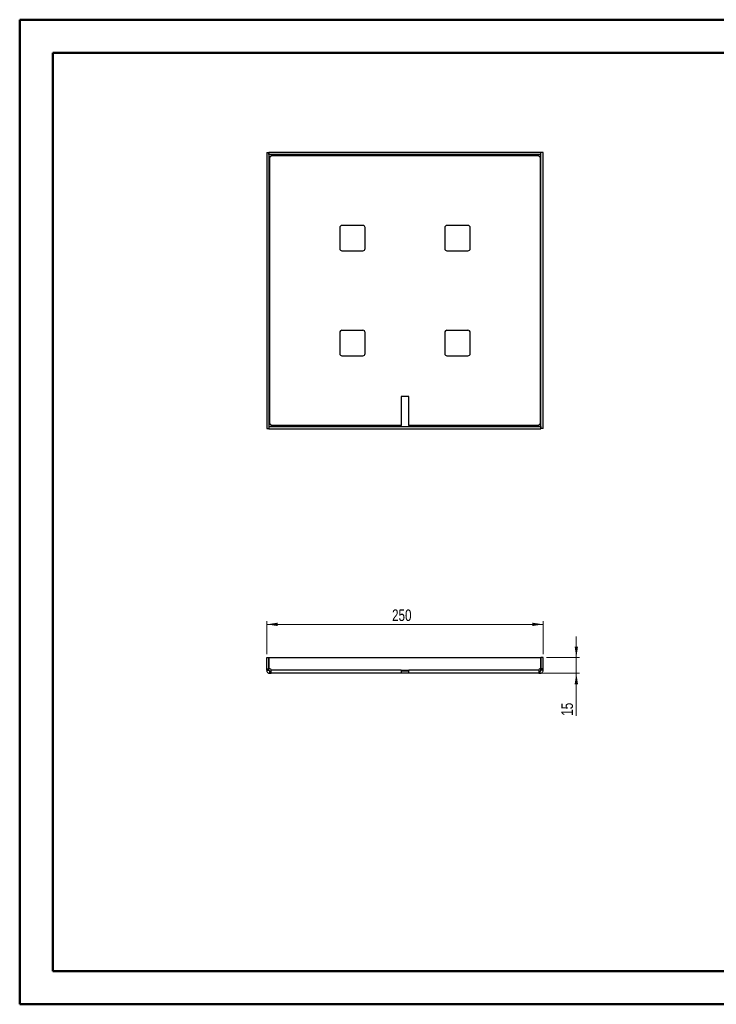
# Paper-space layout 'Sheet3' of a CAD drawing. Header units: millimetres. Extents: x 0 to 420, y 0 to 297.
# Tile 1 of 2: x 0 to 210, y 0 to 297. Entities that reach past the tile are written whole.
import ezdxf

# ---------------------------------------------------------------- set-up
doc = ezdxf.new("R2010")
doc.units = ezdxf.units.MM
doc.styles.add('SLDTEXTSTYLE1', font='TXT', dxfattribs={"width": 0.75})
doc.dimstyles.new('SLDDIMSTYLE0', dxfattribs={"dimtxt": 3.5, "dimasz": 3.302, "dimexe": 0, "dimexo": 0.0625, "dimgap": 0.875, "dimtad": 1, "dimdec": 0, "dimlfac": 3, "dimrnd": 1e-09, "dimzin": 12, "dimdsep": 46, "dimtxsty": 'SLDTEXTSTYLE1', "dimsah": 1, "dimcen": 0.09, "dimadec": 0, "dimazin": 3, "dimtfac": 1, "dimtdec": 0, "dimtofl": 0, "dimtmove": 0, "dimatfit": 3, "dimfxl": 1, "dimfrac": 2, "dimtolj": 1, "dimtzin": 12, "dimarcsym": 0})
doc.dimstyles.new('SLDDIMSTYLE2', dxfattribs={"dimtxt": 3.5, "dimasz": 3.302, "dimexe": 0, "dimexo": 0.0625, "dimgap": 0.875, "dimtad": 1, "dimdec": 0, "dimlfac": 3, "dimrnd": 1e-09, "dimzin": 12, "dimdsep": 46, "dimtxsty": 'SLDTEXTSTYLE1', "dimsah": 1, "dimcen": 0.09, "dimadec": 0, "dimazin": 3, "dimtfac": 1, "dimtdec": 0, "dimtmove": 0, "dimatfit": 0, "dimfxl": 1, "dimfrac": 2, "dimtolj": 1, "dimtzin": 12, "dimarcsym": 0})

# ---------------------------------------------------------------- blocks, each defined once
blk = doc.blocks.new('_D_4')
at = {"color": 7, "linetype": 'Continuous', "lineweight": 0}
for p, q in [((74.85, 105.82), (74.85, 115.82)), ((158.18, 114.82), (74.85, 114.82)), ((158.18, 105.82), (158.18, 115.82))]:
    blk.add_line(p, q, dxfattribs=at)
at = {"color": 7, "linetype": 'Continuous', "lineweight": 18}
for points in [[(74.85, 114.82), (78.15, 114.31), (78.15, 115.33)], [(158.18, 114.82), (154.88, 115.33), (154.88, 114.31)]]:
    blk.add_solid(points, dxfattribs=at)
at = {"color": 7, "linetype": 'Continuous', "lineweight": 18, "insert": (112.64, 119.33), "char_height": 3.5, "attachment_point": 1, "style": 'SLDTEXTSTYLE1'}
blk.add_mtext('250', dxfattribs=at)
blk = doc.blocks.new('_D_5')
at = {"color": 7, "linetype": 'Continuous', "lineweight": 0}
for p, q in [((168.18, 104.82), (168.18, 111.17)), ((159.18, 104.82), (169.18, 104.82)), ((168.18, 104.82), (168.18, 100.07)), ((157.87, 100.07), (169.18, 100.07)), ((168.18, 100.07), (168.18, 87.26))]:
    blk.add_line(p, q, dxfattribs=at)
at = {"color": 7, "linetype": 'Continuous', "lineweight": 18}
for points in [[(168.18, 104.82), (168.69, 108.12), (167.68, 108.12)], [(168.18, 100.07), (167.68, 96.77), (168.69, 96.77)]]:
    blk.add_solid(points, dxfattribs=at)
at = {"color": 7, "linetype": 'Continuous', "lineweight": 18, "insert": (163.67, 87.26), "char_height": 3.5, "attachment_point": 1, "rotation": 90, "style": 'SLDTEXTSTYLE1'}
blk.add_mtext('15', dxfattribs=at)

psp = doc.layouts.new('Sheet3')

# ---------------------------------------------------------------- linework, layer by layer
at = {"color": 7, "linetype": 'Continuous', "lineweight": 50}
for p, q in [((0.38, 0.21), (0.38, 297.21)), ((0.38, 297.21), (420.38, 297.21)), ((10.38, 10.21), (10.38, 287.21)), ((10.38, 287.21), (410.38, 287.21)), ((10.38, 10.21), (410.38, 10.21)), ((0.38, 0.21), (420.38, 0.21))]:
    psp.add_line(p, q, dxfattribs=at)
at = {"color": 7, "linetype": 'Continuous', "lineweight": 25}
for p, q in [((74.85, 257.15), (74.85, 173.88)), ((74.85, 257.15), (75.52, 257.15)), ((75.52, 257.15), (75.52, 173.88)), ((75.53, 256.51), (75.53, 257.18)), ((157.5, 257.18), (75.53, 257.18)), ((157.5, 256.51), (75.53, 256.51)), ((75.78, 175.16), (75.78, 255.86)), ((75.83, 255.86), (75.78, 255.86)), ((76.17, 256.25), (156.87, 256.25)), ((76.17, 256.25), (76.17, 256.2)), ((156.87, 256.2), (156.87, 256.25)), ((157.25, 255.86), (157.2, 255.86)), ((157.25, 255.86), (157.25, 175.16)), ((157.5, 256.51), (157.5, 257.18)), ((157.52, 173.88), (157.52, 257.15)), ((158.18, 257.15), (157.52, 257.15)), ((158.18, 173.88), (158.18, 257.15)), ((103.85, 235.18), (97.52, 235.18)), ((135.52, 235.18), (129.18, 235.18)), ((96.85, 234.51), (96.85, 228.18)), ((104.52, 228.18), (104.52, 234.51)), ((128.52, 234.51), (128.52, 228.18)), ((136.18, 228.18), (136.18, 234.51)), ((97.52, 227.51), (103.85, 227.51)), ((129.18, 227.51), (135.52, 227.51)), ((96.85, 202.85), (96.85, 196.51)), ((103.85, 203.51), (97.52, 203.51)), ((104.52, 196.51), (104.52, 202.85)), ((128.52, 202.85), (128.52, 196.51)), ((135.52, 203.51), (129.18, 203.51)), ((136.18, 196.51), (136.18, 202.85)), ((97.52, 195.85), (103.85, 195.85)), ((129.18, 195.85), (135.52, 195.85)), ((115.35, 183.51), (115.35, 174.78)), ((117.68, 183.51), (115.35, 183.51)), ((117.68, 174.78), (117.68, 183.51)), ((74.85, 173.88), (75.52, 173.88)), ((75.53, 174.51), (157.5, 174.51)), ((75.53, 174.51), (75.53, 173.85)), ((75.53, 173.85), (157.5, 173.85)), ((75.78, 175.16), (75.83, 175.16)), ((76.17, 174.83), (76.17, 174.78)), ((115.35, 174.78), (76.17, 174.78)), ((115.35, 174.51), (115.35, 174.78)), ((156.87, 174.78), (117.68, 174.78)), ((117.68, 174.78), (117.68, 174.51)), ((156.87, 174.78), (156.87, 174.83)), ((157.2, 175.16), (157.25, 175.16)), ((157.5, 174.51), (157.5, 173.85)), ((158.18, 173.88), (157.52, 173.88)), ((74.85, 104.82), (75.52, 104.82)), ((74.85, 101.39), (74.85, 104.82)), ((75.52, 101.39), (75.52, 104.82)), ((75.53, 104.82), (75.53, 101.39)), ((75.53, 104.82), (157.5, 104.82)), ((157.5, 104.82), (157.5, 101.39)), ((158.18, 104.82), (157.52, 104.82)), ((157.52, 101.39), (157.52, 104.82)), ((158.18, 101.39), (158.18, 104.82)), ((74.85, 101.39), (75.52, 101.39)), ((74.85, 101.06), (74.85, 101.39)), ((74.85, 101.06), (75.52, 101.06)), ((74.85, 101.01), (74.85, 101.06)), ((74.85, 101.01), (75.52, 101.01)), ((75.52, 101.06), (75.52, 101.39)), ((75.52, 101.01), (75.52, 101.06)), ((75.83, 101.39), (75.53, 101.39)), ((76.17, 101.01), (76.17, 101.06)), ((115.35, 101.01), (76.17, 101.01)), ((115.35, 101.01), (117.68, 101.01)), ((115.35, 101.01), (115.35, 100.07)), ((156.87, 101.01), (117.68, 101.01)), ((117.68, 100.07), (117.68, 101.01)), ((156.87, 101.06), (156.87, 101.01)), ((157.5, 101.39), (157.2, 101.39)), ((158.18, 101.39), (157.52, 101.39)), ((157.52, 101.06), (157.52, 101.39)), ((158.18, 101.06), (157.52, 101.06)), ((157.52, 101.01), (157.52, 101.06)), ((158.18, 101.01), (157.52, 101.01)), ((158.18, 101.06), (158.18, 101.39)), ((158.18, 101.01), (158.18, 101.06)), ((75.78, 100.07), (75.78, 100.74)), ((75.78, 100.74), (75.83, 100.74)), ((75.78, 100.07), (75.83, 100.07)), ((75.83, 100.07), (75.83, 100.74)), ((75.83, 100.74), (76.17, 100.74)), ((75.83, 100.07), (76.17, 100.07)), ((115.35, 100.07), (76.17, 100.07)), ((117.68, 100.74), (115.35, 100.74)), ((117.68, 100.07), (115.35, 100.07)), ((156.87, 100.07), (117.68, 100.07)), ((156.87, 100.74), (157.2, 100.74)), ((156.87, 100.07), (157.2, 100.07)), ((157.2, 100.07), (157.2, 100.74)), ((157.2, 100.74), (157.25, 100.74)), ((157.2, 100.07), (157.25, 100.07)), ((157.25, 100.07), (157.25, 100.74))]:
    psp.add_line(p, q, dxfattribs=at)
for centre, radius, start, end in [((75.83, 256.2), 0.333, 270, 0), ((157.2, 256.2), 0.333, 180, 270), ((97.52, 234.51), 0.667, 90, 180), ((103.85, 234.51), 0.667, 0, 90), ((129.18, 234.51), 0.667, 90, 180), ((135.52, 234.51), 0.667, 0, 90), ((97.52, 228.18), 0.667, 180, 270), ((103.85, 228.18), 0.667, 270, 0), ((129.18, 228.18), 0.667, 180, 270), ((135.52, 228.18), 0.667, 270, 0), ((97.52, 202.85), 0.667, 90, 180), ((103.85, 202.85), 0.667, 0, 90), ((129.18, 202.85), 0.667, 90, 180), ((135.52, 202.85), 0.667, 0, 90), ((97.52, 196.51), 0.667, 180, 270), ((103.85, 196.51), 0.667, 270, 0), ((129.18, 196.51), 0.667, 180, 270), ((135.52, 196.51), 0.667, 270, 0), ((75.83, 174.83), 0.333, 0, 90), ((157.2, 174.83), 0.333, 90, 180), ((75.83, 101.06), 0.333, 0, 90), ((157.2, 101.06), 0.333, 90, 180)]:
    psp.add_arc(centre, radius, start, end, dxfattribs=at)
for points, knots in [([(75.78, 255.86), (75.71, 255.86), (75.64, 255.86), (75.55, 255.86), (75.52, 255.86), (75.52, 255.86)], [0, 0, 0, 0, 0.5, 0.5, 1, 1, 1, 1]), ([(76.17, 256.51), (76.17, 256.51), (76.17, 256.49), (76.17, 256.39), (76.17, 256.32), (76.17, 256.25)], [0, 0, 0, 0, 0.5, 0.5, 1, 1, 1, 1]), ([(156.87, 256.25), (156.87, 256.32), (156.87, 256.39), (156.87, 256.49), (156.87, 256.51), (156.87, 256.51)], [0, 0, 0, 0, 0.5, 0.5, 1, 1, 1, 1]), ([(157.52, 255.86), (157.52, 255.86), (157.49, 255.86), (157.39, 255.86), (157.32, 255.86), (157.25, 255.86)], [0, 0, 0, 0, 0.5, 0.5, 1, 1, 1, 1]), ([(75.52, 175.16), (75.52, 175.16), (75.55, 175.16), (75.64, 175.16), (75.71, 175.16), (75.78, 175.16)], [0, 0, 0, 0, 0.5, 0.5, 1, 1, 1, 1]), ([(76.17, 174.78), (76.17, 174.71), (76.17, 174.64), (76.17, 174.54), (76.17, 174.51), (76.17, 174.51)], [0, 0, 0, 0, 0.5, 0.5, 1, 1, 1, 1]), ([(156.87, 174.51), (156.87, 174.51), (156.87, 174.54), (156.87, 174.64), (156.87, 174.71), (156.87, 174.78)], [0, 0, 0, 0, 0.5, 0.5, 1, 1, 1, 1]), ([(157.25, 175.16), (157.32, 175.16), (157.39, 175.16), (157.49, 175.16), (157.52, 175.16), (157.52, 175.16)], [0, 0, 0, 0, 0.5, 0.5, 1, 1, 1, 1]), ([(74.85, 101.01), (74.85, 100.88), (74.87, 100.76), (74.97, 100.54), (75.04, 100.43), (75.21, 100.26), (75.31, 100.19), (75.54, 100.1), (75.66, 100.07), (75.78, 100.07)], [0, 0, 0, 0, 0.25, 0.25, 0.5, 0.5, 0.75, 0.75, 1, 1, 1, 1]), ([(75.52, 101.01), (75.52, 100.94), (75.55, 100.87), (75.64, 100.77), (75.71, 100.74), (75.78, 100.74)], [0, 0, 0, 0, 0.5, 0.5, 1, 1, 1, 1]), ([(76.17, 100.07), (76.17, 100.07), (76.17, 100.1), (76.17, 100.19), (76.17, 100.26), (76.17, 100.43), (76.17, 100.54), (76.17, 100.76), (76.17, 100.88), (76.17, 101.01)], [0, 0, 0, 0, 0.25, 0.25, 0.5, 0.5, 0.75, 0.75, 1, 1, 1, 1]), ([(156.87, 101.01), (156.87, 100.88), (156.87, 100.76), (156.87, 100.54), (156.87, 100.43), (156.87, 100.26), (156.87, 100.19), (156.87, 100.1), (156.87, 100.07), (156.87, 100.07)], [0, 0, 0, 0, 0.25, 0.25, 0.5, 0.5, 0.75, 0.75, 1, 1, 1, 1]), ([(157.25, 100.74), (157.32, 100.74), (157.39, 100.77), (157.49, 100.87), (157.52, 100.94), (157.52, 101.01)], [0, 0, 0, 0, 0.5, 0.5, 1, 1, 1, 1]), ([(157.25, 100.07), (157.37, 100.07), (157.49, 100.1), (157.72, 100.19), (157.82, 100.26), (158, 100.43), (158.07, 100.54), (158.16, 100.76), (158.18, 100.88), (158.18, 101.01)], [0, 0, 0, 0, 0.25, 0.25, 0.5, 0.5, 0.75, 0.75, 1, 1, 1, 1])]:
    psp.add_open_spline(points, degree=3, knots=knots, dxfattribs=at)

# ---------------------------------------------------------------- dimensions: what is measured, and where the dimension line sits
at = {"color": 7, "linetype": 'Continuous', "lineweight": 18}
dim = psp.add_linear_dim(base=(74.85, 114.82), p1=(158.18, 104.82), p2=(74.85, 104.82), dimstyle='SLDDIMSTYLE0', dxfattribs=at)
dim.commit()
dim.dimension.update_dxf_attribs({"geometry": '_D_4', "text_midpoint": (116.52, 114.82), "dimtype": 160})
dim = psp.add_linear_dim(base=(168.18, 100.07), p1=(158.18, 104.82), p2=(156.87, 100.07), angle=90, text='15', dimstyle='SLDDIMSTYLE2', dxfattribs=at)
dim.commit()
dim.dimension.update_dxf_attribs({"geometry": '_D_5', "text_midpoint": (168.18, 89.84), "dimtype": 160})

doc.saveas('drawing.dxf')
